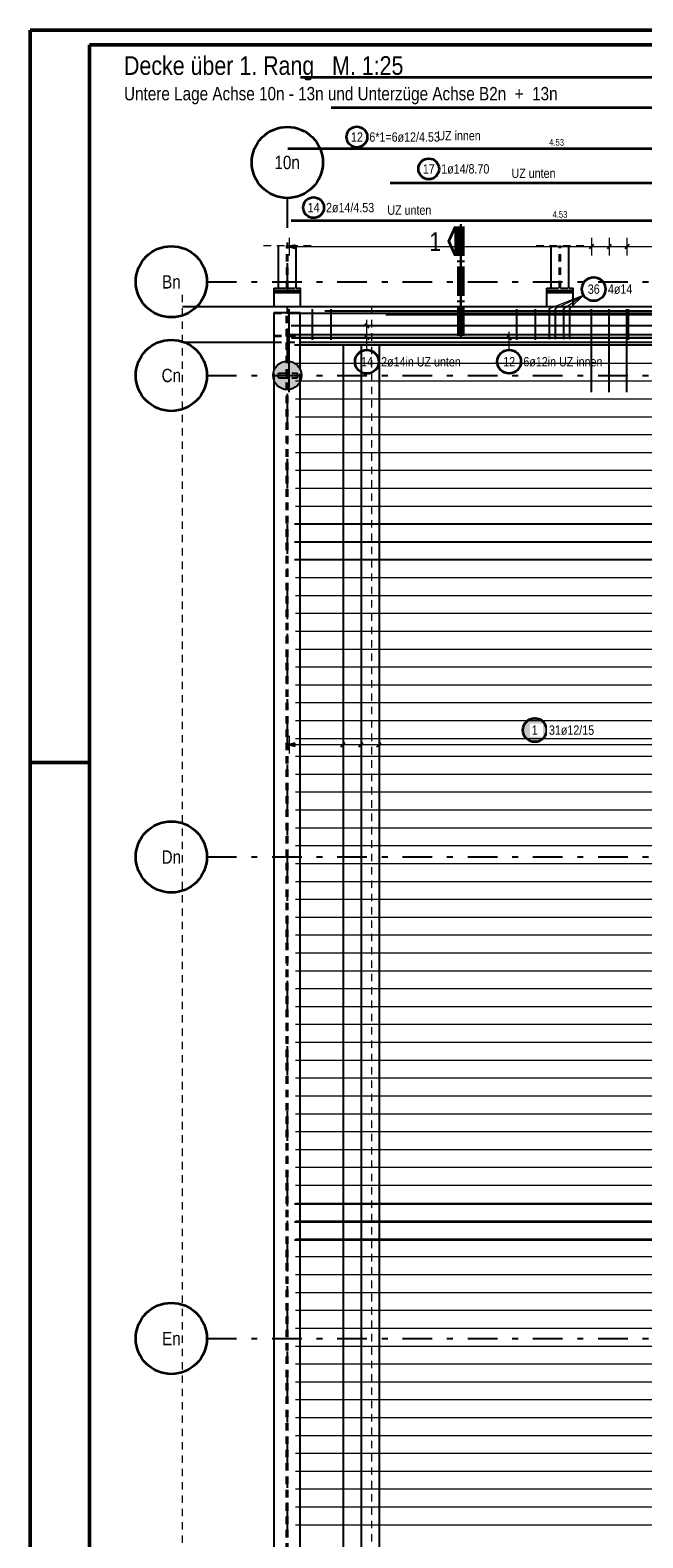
# Model space of a CAD drawing. Header units: millimetres. Extents: x -71 to 66, y -43 to 51.
# Tile 12 of 28: x 0 to 10, y 17 to 42. Entities that reach past the tile are written whole.
import ezdxf
from ezdxf.enums import TextEntityAlignment as Align

# ---------------------------------------------------------------- set-up
doc = ezdxf.new("R2010")
doc.units = ezdxf.units.MM
doc.linetypes.add('DASHDOTX2', pattern=[2, 1, -0.5, 0, -0.5])
doc.linetypes.add('HIDDEN', pattern=[0.375, 0.25, -0.125])
for name, color, linetype, lineweight in [('Achsen', 7, 'Continuous', 20), ('Geschnittene Kanten', 7, 'Continuous', 20), ('nplo Bewehrung', 7, 'Continuous', 20), ('Schraffuren', 7, 'Continuous', 20)]:
    doc.layers.add(name, color=color, linetype=linetype, lineweight=lineweight)
doc.styles.add('Arial Narrow', font='ARIALN.TTF')

msp = doc.modelspace()

# ---------------------------------------------------------------- hatches: boundary and pattern name
at = {"layer": 'Achsen', "lineweight": 25, "true_color": 0xffffff}
msp.add_hatch(color=7, dxfattribs=at).paths.add_polyline_path([(8.73293, 30.246269), (8.732796, 30.253947), (8.732394, 30.261616), (8.731725, 30.269266), (8.730789, 30.276887), (8.729588, 30.284472), (8.728123, 30.29201), (8.726395, 30.299492), (8.724408, 30.30691), (8.722163, 30.314253), (8.719662, 30.321514), (8.716911, 30.328683), (8.71391, 30.335751), (8.710665, 30.342711), (8.707179, 30.349553), (8.703456, 30.356269), (8.699501, 30.362852), (8.695318, 30.369292), (8.690914, 30.375582), (8.686292, 30.381715), (8.68146, 30.387683), (8.676422, 30.393478), (8.671185, 30.399094), (8.665755, 30.404524), (8.660139, 30.409761), (8.654343, 30.414799), (8.648376, 30.419632), (8.642243, 30.424253), (8.635953, 30.428658), (8.629512, 30.43284), (8.62293, 30.436795), (8.616214, 30.440518), (8.609372, 30.444004), (8.602412, 30.447249), (8.595344, 30.45025), (8.588175, 30.453002), (8.580914, 30.455502), (8.57357, 30.457747), (8.566153, 30.459734), (8.558671, 30.461462), (8.551133, 30.462927), (8.543548, 30.464128), (8.535926, 30.465064), (8.528276, 30.465733), (8.520608, 30.466135), (8.51293, 30.466269), (8.505252, 30.466135), (8.497584, 30.465733), (8.489934, 30.465064), (8.482312, 30.464128), (8.474727, 30.462927), (8.467189, 30.461462), (8.459707, 30.459734), (8.45229, 30.457747), (8.444946, 30.455502), (8.437686, 30.453002), (8.430517, 30.45025), (8.423448, 30.447249), (8.416488, 30.444004), (8.409646, 30.440518), (8.40293, 30.436795), (8.396348, 30.43284), (8.389908, 30.428658), (8.383617, 30.424253), (8.377485, 30.419632), (8.371517, 30.414799), (8.365721, 30.409761), (8.360105, 30.404524), (8.354675, 30.399094), (8.349438, 30.393478), (8.3444, 30.387683), (8.339568, 30.381715), (8.334946, 30.375582), (8.330542, 30.369292), (8.326359, 30.362852), (8.322404, 30.356269), (8.318682, 30.349553), (8.315195, 30.342711), (8.31195, 30.335751), (8.30895, 30.328683), (8.306198, 30.321514), (8.303698, 30.314253), (8.301452, 30.30691), (8.299465, 30.299492), (8.297738, 30.29201), (8.296272, 30.284472), (8.295071, 30.276887), (8.294135, 30.269266), (8.293466, 30.261616), (8.293064, 30.253947), (8.29293, 30.246269), (8.293064, 30.238591), (8.293466, 30.230923), (8.294135, 30.223273), (8.295071, 30.215651), (8.296272, 30.208067), (8.297738, 30.200529), (8.299465, 30.193046), (8.301452, 30.185629), (8.303698, 30.178286), (8.306198, 30.171025), (8.30895, 30.163856), (8.31195, 30.156787), (8.315195, 30.149828), (8.318682, 30.142986), (8.322404, 30.136269), (8.326359, 30.129687), (8.330542, 30.123247), (8.334946, 30.116957), (8.339568, 30.110824), (8.3444, 30.104856), (8.349438, 30.099061), (8.354675, 30.093444), (8.360105, 30.088015), (8.365721, 30.082777), (8.371517, 30.07774), (8.377485, 30.072907), (8.383617, 30.068286), (8.389908, 30.063881), (8.396348, 30.059699), (8.40293, 30.055744), (8.409646, 30.052021), (8.416488, 30.048535), (8.423448, 30.045289), (8.430517, 30.042289), (8.437686, 30.039537), (8.444946, 30.037037), (8.45229, 30.034792), (8.459707, 30.032804), (8.467189, 30.031077), (8.474727, 30.029612), (8.482312, 30.02841), (8.489934, 30.027474), (8.497584, 30.026805), (8.505252, 30.026403), (8.51293, 30.026269), (8.520608, 30.026403), (8.528276, 30.026805), (8.535926, 30.027474), (8.543548, 30.02841), (8.551133, 30.029612), (8.558671, 30.031077), (8.566153, 30.032804), (8.57357, 30.034792), (8.580914, 30.037037), (8.588175, 30.039537), (8.595344, 30.042289), (8.602412, 30.045289), (8.609372, 30.048535), (8.616214, 30.052021), (8.62293, 30.055744), (8.629512, 30.059699), (8.635953, 30.063881), (8.642243, 30.068286), (8.648376, 30.072907), (8.654343, 30.07774), (8.660139, 30.082777), (8.665755, 30.088015), (8.671185, 30.093444), (8.676422, 30.099061), (8.68146, 30.104856), (8.686292, 30.110824), (8.690914, 30.116957), (8.695318, 30.123247), (8.699501, 30.129687), (8.703456, 30.136269), (8.707179, 30.142986), (8.710665, 30.149828), (8.71391, 30.156787), (8.716911, 30.163856), (8.719662, 30.171025), (8.722163, 30.178286), (8.724408, 30.185629), (8.726395, 30.193046), (8.728123, 30.200529), (8.729588, 30.208067), (8.730789, 30.215651), (8.731725, 30.223273), (8.732394, 30.230923)])
at = {"layer": 'Schraffuren', "lineweight": 13, "true_color": 0xd7ffd7}
msp.add_hatch(color=254, dxfattribs=at).paths.add_polyline_path([(4.578978, 36.227223), (4.578899, 36.233403), (4.57866, 36.239578), (4.578263, 36.245746), (4.577706, 36.251901), (4.576992, 36.258039), (4.576119, 36.264157), (4.57509, 36.270251), (4.573904, 36.276316), (4.572562, 36.282349), (4.571065, 36.288345), (4.569414, 36.2943), (4.567611, 36.300211), (4.565656, 36.306074), (4.56355, 36.311884), (4.561296, 36.317638), (4.558894, 36.323332), (4.556347, 36.328963), (4.553655, 36.334526), (4.550821, 36.340018), (4.547847, 36.345435), (4.544734, 36.350774), (4.541484, 36.356031), (4.538101, 36.361202), (4.534585, 36.366285), (4.53094, 36.371275), (4.527167, 36.37617), (4.52327, 36.380966), (4.51925, 36.38566), (4.515111, 36.390249), (4.510855, 36.39473), (4.506485, 36.3991), (4.502004, 36.403356), (4.497415, 36.407495), (4.492721, 36.411515), (4.487925, 36.415412), (4.48303, 36.419185), (4.478039, 36.42283), (4.472957, 36.426346), (4.467785, 36.42973), (4.462529, 36.432979), (4.45719, 36.436092), (4.451773, 36.439066), (4.446281, 36.4419), (4.440718, 36.444592), (4.435087, 36.44714), (4.429393, 36.449541), (4.423639, 36.451795), (4.417829, 36.453901), (4.411966, 36.455856), (4.406055, 36.457659), (4.400099, 36.45931), (4.394103, 36.460807), (4.388071, 36.462149), (4.382006, 36.463335), (4.375912, 36.464365), (4.369794, 36.465237), (4.363655, 36.465951), (4.3575, 36.466508), (4.351333, 36.466905), (4.345158, 36.467144), (4.338978, 36.467223), (4.332799, 36.467144), (4.326623, 36.466905), (4.320456, 36.466508), (4.314301, 36.465951), (4.308163, 36.465237), (4.302045, 36.464365), (4.295951, 36.463335), (4.289886, 36.462149), (4.283853, 36.460807), (4.277857, 36.45931), (4.271902, 36.457659), (4.265991, 36.455856), (4.260128, 36.453901), (4.254318, 36.451795), (4.248564, 36.449541), (4.242869, 36.44714), (4.237239, 36.444592), (4.231676, 36.4419), (4.226184, 36.439066), (4.220767, 36.436092), (4.215428, 36.432979), (4.210171, 36.42973), (4.205, 36.426346), (4.199917, 36.42283), (4.194927, 36.419185), (4.190032, 36.415412), (4.185236, 36.411515), (4.180542, 36.407495), (4.175953, 36.403356), (4.171472, 36.3991), (4.167102, 36.39473), (4.162846, 36.390249), (4.158707, 36.38566), (4.154687, 36.380966), (4.15079, 36.37617), (4.147017, 36.371275), (4.143372, 36.366285), (4.139856, 36.361202), (4.136472, 36.356031), (4.133223, 36.350774), (4.13011, 36.345435), (4.127135, 36.340018), (4.124301, 36.334526), (4.12161, 36.328963), (4.119062, 36.323332), (4.116661, 36.317638), (4.114406, 36.311884), (4.112301, 36.306074), (4.110346, 36.300211), (4.108542, 36.2943), (4.106892, 36.288345), (4.105395, 36.282349), (4.104053, 36.276316), (4.102867, 36.270251), (4.101837, 36.264157), (4.100965, 36.258039), (4.10025, 36.251901), (4.099694, 36.245746), (4.099297, 36.239578), (4.099058, 36.233403), (4.098978, 36.227223), (4.099058, 36.221044), (4.099297, 36.214869), (4.099694, 36.208701), (4.10025, 36.202546), (4.100965, 36.196408), (4.101837, 36.19029), (4.102867, 36.184196), (4.104053, 36.178131), (4.105395, 36.172098), (4.106892, 36.166102), (4.108542, 36.160147), (4.110346, 36.154236), (4.112301, 36.148373), (4.114406, 36.142563), (4.116661, 36.136809), (4.119062, 36.131115), (4.12161, 36.125484), (4.124301, 36.119921), (4.127135, 36.114429), (4.13011, 36.109012), (4.133223, 36.103673), (4.136472, 36.098416), (4.139856, 36.093245), (4.143372, 36.088162), (4.147017, 36.083172), (4.15079, 36.078277), (4.154687, 36.073481), (4.158707, 36.068787), (4.162846, 36.064198), (4.167102, 36.059717), (4.171472, 36.055347), (4.175953, 36.051091), (4.180542, 36.046952), (4.185236, 36.042932), (4.190032, 36.039035), (4.194927, 36.035262), (4.199917, 36.031617), (4.205, 36.028101), (4.210171, 36.024717), (4.215428, 36.021468), (4.220767, 36.018355), (4.226184, 36.015381), (4.231676, 36.012547), (4.237239, 36.009855), (4.242869, 36.007307), (4.248564, 36.004906), (4.254318, 36.002651), (4.260128, 36.000546), (4.265991, 35.998591), (4.271902, 35.996787), (4.277857, 35.995137), (4.283853, 35.99364), (4.289886, 35.992298), (4.295951, 35.991112), (4.302045, 35.990082), (4.308163, 35.98921), (4.314301, 35.988495), (4.320456, 35.987939), (4.326623, 35.987542), (4.332799, 35.987303), (4.338978, 35.987223), (4.345158, 35.987303), (4.351333, 35.987542), (4.3575, 35.987939), (4.363655, 35.988495), (4.369794, 35.98921), (4.375912, 35.990082), (4.382006, 35.991112), (4.388071, 35.992298), (4.394103, 35.99364), (4.400099, 35.995137), (4.406055, 35.996787), (4.411966, 35.998591), (4.417829, 36.000546), (4.423639, 36.002651), (4.429393, 36.004906), (4.435087, 36.007307), (4.440718, 36.009855), (4.446281, 36.012547), (4.451773, 36.015381), (4.45719, 36.018355), (4.462529, 36.021468), (4.467785, 36.024717), (4.472957, 36.028101), (4.478039, 36.031617), (4.48303, 36.035262), (4.487925, 36.039035), (4.492721, 36.042932), (4.497415, 36.046952), (4.502004, 36.051091), (4.506485, 36.055347), (4.510855, 36.059717), (4.515111, 36.064198), (4.51925, 36.068787), (4.52327, 36.073481), (4.527167, 36.078277), (4.53094, 36.083172), (4.534585, 36.088162), (4.538101, 36.093245), (4.541484, 36.098416), (4.544734, 36.103673), (4.547847, 36.109012), (4.550821, 36.114429), (4.553655, 36.119921), (4.556347, 36.125484), (4.558894, 36.131115), (4.561296, 36.136809), (4.56355, 36.142563), (4.565656, 36.148373), (4.567611, 36.154236), (4.569414, 36.160147), (4.571065, 36.166102), (4.572562, 36.172098), (4.573904, 36.178131), (4.57509, 36.184196), (4.576119, 36.19029), (4.576992, 36.196408), (4.577706, 36.202546), (4.578263, 36.208701), (4.57866, 36.214869), (4.578899, 36.221044)])

# ---------------------------------------------------------------- linework, layer by layer
at = {"color": 4, "linetype": 'Continuous', "lineweight": 50}
for p, q in [((59.45, 42.05), (0, 42.05)), ((0, 42.05), (0, 0)), ((59.2, 41.8), (1, 41.8)), ((1, 41.8), (1, 0.25))]:
    msp.add_line(p, q, dxfattribs=at)
at = {"color": 2, "linetype": 'Continuous', "lineweight": 35, "ltscale": 0.5}
for p, q in [((4.56128, 41.259751), (22.56128, 41.259751)), ((5.079578, 40.746609), (23.031578, 40.746609)), ((4.350086, 40.05242), (13.410086, 40.05242)), ((6.071317, 39.477262), (23.015317, 39.477262)), ((4.406617, 38.837242), (13.466617, 38.837242))]:
    msp.add_line(p, q, dxfattribs=at)
at = {"color": 2, "linetype": 'Continuous', "lineweight": 35}
for p, q in [((7.064448, 38.489759), (7.176948, 38.73725)), ((7.176948, 38.73725), (7.176948, 38.242255)), ((7.176948, 38.242255), (7.064448, 38.489759))]:
    msp.add_line(p, q, dxfattribs=at)
at = {"color": 1, "linetype": 'Continuous', "lineweight": 70}
for p, q in [((7.251948, 38.242255), (7.251948, 38.73725)), ((7.251948, 38.73725), (7.281953, 38.73725)), ((7.281953, 38.73725), (7.281953, 38.242255)), ((7.281953, 38.242255), (7.251948, 38.242255)), ((7.251948, 38.13725), (7.251948, 38.167256)), ((7.251948, 38.167256), (7.281953, 38.167256)), ((7.281953, 38.167256), (7.281953, 38.13725)), ((7.281953, 38.13725), (7.251948, 38.13725)), ((7.251948, 37.567254), (7.251948, 38.062249)), ((7.251948, 38.062249), (7.281953, 38.062249)), ((7.281953, 38.062249), (7.281953, 37.567254)), ((7.281953, 37.567254), (7.251948, 37.567254)), ((7.251948, 37.462251), (7.251948, 37.492255)), ((7.251948, 37.492255), (7.281953, 37.492255)), ((7.281953, 37.462251), (7.251948, 37.462251)), ((7.251948, 36.892255), (7.251948, 37.38725)), ((7.251948, 37.38725), (7.281953, 37.38725)), ((7.281953, 37.492255), (7.281953, 37.462251)), ((7.281953, 37.38725), (7.281953, 36.892255)), ((7.281953, 36.892255), (7.251948, 36.892255))]:
    msp.add_line(p, q, dxfattribs=at)
at = {"color": 5, "linetype": 'HIDDEN', "lineweight": 18, "ltscale": 0.5}
for p, q in [((3.938994, 38.420087), (4.738994, 38.420087)), ((8.538794, 38.420087), (9.338794, 38.420087)), ((2.569565, 1.912878), (2.569565, 37.637223))]:
    msp.add_line(p, q, dxfattribs=at)
at = {"color": 3, "linetype": 'Continuous', "lineweight": 25}
for p, q in [((4.188994, 37.69723), (4.188994, 38.420087)), ((4.488994, 37.69723), (4.488994, 38.420087)), ((8.788794, 37.69723), (8.788794, 38.420087)), ((9.088794, 37.69723), (9.088794, 38.420087)), ((4.11893, 37.65723), (4.11893, 37.69723)), ((4.11893, 37.627223), (4.11893, 37.65723)), ((4.118994, 37.69723), (4.188994, 37.69723)), ((4.118994, 37.65723), (4.558994, 37.65723)), ((4.488994, 37.69723), (4.558994, 37.69723)), ((4.558893, 37.65723), (4.558893, 37.69723)), ((4.558893, 37.627223), (4.558893, 37.65723)), ((8.71873, 37.65723), (8.71873, 37.69723)), ((8.71873, 37.627223), (8.71873, 37.65723)), ((8.718794, 37.69723), (8.788794, 37.69723)), ((8.718794, 37.65723), (9.158794, 37.65723)), ((9.088794, 37.69723), (9.158794, 37.69723)), ((9.158693, 37.65723), (9.158693, 37.69723)), ((9.158693, 37.627223), (9.158693, 37.65723)), ((2.569565, 37.38723), (23.079578, 37.38723)), ((4.11893, 37.62723), (4.558893, 37.62723)), ((4.11893, 37.387223), (4.11893, 37.627223)), ((4.558893, 37.387223), (4.558893, 37.627223)), ((8.71873, 37.62723), (9.158693, 37.62723)), ((8.71873, 37.387223), (8.71873, 37.627223)), ((9.158693, 37.387223), (9.158693, 37.627223)), ((4.118086, 36.320636), (4.118086, 37.287223)), ((4.118086, 37.287223), (4.558086, 37.287223)), ((4.558086, 36.323976), (4.558086, 37.287223)), ((2.569565, 36.78723), (4.118086, 36.78723)), ((4.558086, 36.78723), (13.318086, 36.78723)), ((4.118086, 15.057271), (4.118086, 36.133811)), ((4.558086, 15.057271), (4.558086, 36.130471))]:
    msp.add_line(p, q, dxfattribs=at)
at = {"color": 3, "linetype": 'HIDDEN', "lineweight": 25, "ltscale": 0.5}
for p, q in [((4.331894, 37.69723), (4.331894, 38.420087)), ((4.346094, 37.69723), (4.346094, 38.420087)), ((8.931694, 37.69723), (8.931694, 38.420087)), ((8.945894, 37.69723), (8.945894, 38.420087)), ((4.188994, 37.69723), (4.331894, 37.69723)), ((4.346094, 37.69723), (4.488994, 37.69723)), ((8.788794, 37.69723), (8.931694, 37.69723)), ((8.945894, 37.69723), (9.088794, 37.69723)), ((4.118086, 37.274557), (4.326086, 37.274557)), ((4.326086, 15.057271), (4.326086, 37.274557)), ((4.350086, 15.057271), (4.350086, 37.274557)), ((4.350086, 37.274557), (4.558086, 37.274557)), ((4.118086, 36.899897), (4.326086, 36.899897)), ((4.118086, 36.88723), (4.558086, 36.88723)), ((4.350086, 36.899897), (4.558086, 36.899897)), ((4.118086, 36.78723), (4.558086, 36.78723)), ((4.118086, 36.133811), (4.118086, 36.320636)), ((4.191855, 36.187223), (4.191855, 36.267223)), ((4.191855, 36.267223), (4.511855, 36.267223)), ((4.191855, 36.187223), (4.511855, 36.187223)), ((4.511855, 36.187223), (4.511855, 36.267223)), ((4.558086, 36.130471), (4.558086, 36.323976))]:
    msp.add_line(p, q, dxfattribs=at)
at = {"color": 9, "linetype": 'HIDDEN', "lineweight": 0, "ltscale": 0.5}
msp.add_line((5.758877, 37.387223), (5.758877, 10.967223), dxfattribs=at)
at = {"color": 5, "linetype": 'Continuous', "lineweight": 18, "ltscale": 0.5}
for p, q in [((8.763488, 37.357784), (9.335432, 37.581412)), ((8.863488, 37.357784), (9.335432, 37.581412)), ((9.003488, 37.357784), (9.335432, 37.581412)), ((9.103488, 37.357784), (9.335432, 37.581412)), ((5.681, 36.766156), (5.681, 37.166604)), ((5.531, 37.066604), (5.831, 37.066604)), ((8.080961, 36.76261), (8.080961, 36.96261)), ((5.531, 36.866156), (5.831, 36.866156)), ((5.681, 36.657835), (5.681, 36.766156)), ((7.930961, 36.86261), (8.230961, 36.86261)), ((8.080961, 36.658821), (8.080961, 36.76261))]:
    msp.add_line(p, q, dxfattribs=at)
at = {"color": 3, "linetype": 'Continuous', "lineweight": 25, "ltscale": 0.5}
for p, q in [((4.365894, 37.277293), (22.965894, 37.277293)), ((5.999578, 37.254557), (22.943578, 37.254557)), ((8.763488, 36.83779), (8.763488, 37.357784)), ((8.863488, 36.83779), (8.863488, 37.357784)), ((9.003488, 36.83779), (9.003488, 37.357784)), ((9.103488, 36.83779), (9.103488, 37.357784)), ((4.365894, 36.919418), (22.965894, 36.919418)), ((4.40653, 37.066604), (13.46653, 37.066604)), ((5.645644, 37.101959), (5.716355, 37.031249)), ((5.645644, 36.901511), (5.716355, 36.8308)), ((8.045606, 36.897965), (8.116316, 36.827254)), ((4.40653, 36.866156), (13.46653, 36.866156)), ((4.415565, 36.86261), (13.475565, 36.86261))]:
    msp.add_line(p, q, dxfattribs=at)
at = {"color": 4, "linetype": 'Continuous', "lineweight": 50, "ltscale": 0.2}
msp.add_line((0, 29.7), (1, 29.7), dxfattribs=at)
at = {"color": 2, "linetype": 'Continuous', "lineweight": 35, "ltscale": 0.5}
for centre, radius in [((5.512746, 40.248235), 0.175), ((6.724632, 39.71087), 0.175), ((4.781632, 39.057669), 0.175), ((9.50776, 37.682917), 0.2), ((5.681, 36.457835), 0.2), ((8.080961, 36.458821), 0.2)]:
    msp.add_circle(centre, radius, dxfattribs=at)
at = {"color": 9, "linetype": 'Continuous', "lineweight": 0}
msp.add_circle((4.558086, 36.787306), 0.00222, dxfattribs=at)
at = {"layer": 'Achsen', "color": 3, "linetype": 'DASHDOTX2', "lineweight": 25, "ltscale": 0.5}
for p, q in [((4.338877, 39.218719), (4.338877, 0.350144)), ((2.982273, 37.807023), (25.31754, 37.807023)), ((2.982273, 36.227023), (25.31754, 36.227023)), ((2.982273, 28.107023), (25.31754, 28.107023)), ((2.982273, 19.987023), (25.31754, 19.987023))]:
    msp.add_line(p, q, dxfattribs=at)
at = {"layer": 'Achsen', "color": 5, "linetype": 'Continuous', "lineweight": 18, "ltscale": 0.5}
for p, q in [((4.368893, 38.55), (4.368893, 38.25)), ((4.368893, 38.4), (22.969566, 38.4)), ((9.469077, 38.55), (9.469077, 38.25)), ((9.769088, 38.55), (9.769088, 38.25)), ((10.069099, 38.55), (10.069099, 38.25)), ((4.370092, 30.15), (4.370092, 29.85)), ((5.27984, 29.85), (5.27984, 30.15)), ((5.58309, 29.85), (5.58309, 30.15)), ((5.88634, 29.85), (5.88634, 30.15)), ((13.467578, 30), (4.370092, 30))]:
    msp.add_line(p, q, dxfattribs=at)
at = {"layer": 'Achsen', "color": 3, "linetype": 'Continuous', "lineweight": 25, "ltscale": 0.5}
for p, q in [((4.468893, 38.426795), (4.368893, 38.4)), ((4.368893, 38.4), (4.468893, 38.373205)), ((9.504433, 38.435355), (9.433722, 38.364645)), ((9.804444, 38.435355), (9.733733, 38.364645)), ((10.104455, 38.435355), (10.033744, 38.364645)), ((4.368893, 35.947223), (4.368893, 37.347223)), ((4.766297, 36.82723), (4.766297, 37.347223)), ((5.0797, 36.82723), (5.0797, 37.347223)), ((8.213737, 36.82723), (8.213737, 37.347223)), ((8.527141, 36.82723), (8.527141, 37.347223)), ((9.469078, 35.947225), (9.469077, 37.347225)), ((9.769088, 35.947225), (9.769088, 37.347225)), ((10.069099, 35.947225), (10.069099, 37.347225)), ((10.094159, 36.82723), (10.094159, 37.347223)), ((22.459578, 36.737209), (4.459578, 36.737292)), ((5.27984, 36.747306), (5.27984, 13.547306)), ((5.58309, 36.747306), (5.58309, 13.547306)), ((5.88634, 36.747306), (5.88634, 13.547306)), ((22.459578, 33.719151), (4.459578, 33.719233)), ((22.459578, 33.417345), (4.459578, 33.417428)), ((22.459578, 33.115539), (4.459578, 33.115622)), ((4.470092, 30.026795), (4.370092, 30)), ((5.244485, 29.964645), (5.315196, 30.035355)), ((5.547735, 29.964645), (5.618445, 30.035355)), ((5.850984, 29.964645), (5.921695, 30.035355)), ((4.370092, 30), (4.470092, 29.973205)), ((22.459578, 22.250529), (4.459578, 22.250611)), ((22.459578, 21.948723), (4.459578, 21.948806)), ((22.459578, 21.646917), (4.459578, 21.647))]:
    msp.add_line(p, q, dxfattribs=at)
at = {"layer": 'Achsen', "color": 2, "linetype": 'Continuous', "lineweight": 35}
for centre in [(4.338877, 39.818719), (2.382273, 37.807023), (2.382273, 36.227023), (2.382273, 28.107023), (2.382273, 19.987023)]:
    msp.add_circle(centre, 0.6, dxfattribs=at)
at = {"layer": 'Achsen', "color": 9, "linetype": 'Continuous', "lineweight": 0}
msp.add_circle((7.907097, 36.787223), 0.00222, dxfattribs=at)
at = {"layer": 'Achsen', "color": 2, "linetype": 'Continuous', "lineweight": 35, "ltscale": 0.5}
msp.add_circle((8.51293, 30.246269), 0.2, dxfattribs=at)
at = {"layer": 'Geschnittene Kanten', "color": 3, "linetype": 'Continuous', "lineweight": 25}
msp.add_circle((4.338978, 36.227223), 0.24, dxfattribs=at)
at = {"layer": 'nplo Bewehrung', "color": 9, "linetype": 'Continuous', "lineweight": 0, "ltscale": 0.5}
for p, q in [((4.479578, 36.737223), (22.479578, 36.737223)), ((4.479578, 36.435835), (22.479578, 36.435835)), ((4.479578, 36.134447), (22.479578, 36.134447)), ((4.479578, 35.833059), (22.479578, 35.833059)), ((4.479578, 35.531671), (22.479578, 35.531671)), ((4.479578, 35.230283), (22.479578, 35.230283)), ((4.479578, 34.928895), (22.479578, 34.928895)), ((4.479578, 34.627507), (22.479578, 34.627507)), ((4.479578, 34.326119), (22.479578, 34.326119)), ((4.479578, 34.024731), (22.479578, 34.024731)), ((4.479578, 33.723343), (22.479578, 33.723343)), ((4.479578, 33.421955), (22.479578, 33.421955)), ((4.479578, 33.120567), (22.479578, 33.120567)), ((4.479578, 32.819179), (22.479578, 32.819179)), ((4.479578, 32.517791), (22.479578, 32.517791)), ((4.479578, 32.216403), (22.479578, 32.216403)), ((4.479578, 31.915015), (22.479578, 31.915015)), ((4.479578, 31.613627), (22.479578, 31.613627)), ((4.479578, 31.312239), (22.479578, 31.312239)), ((4.479578, 31.010851), (22.479578, 31.010851)), ((4.479578, 30.709463), (22.479578, 30.709463)), ((4.479578, 29.805299), (22.479578, 29.805299)), ((4.479578, 29.503911), (22.479578, 29.503911)), ((4.479578, 29.202523), (22.479578, 29.202523)), ((4.479578, 28.901135), (22.479578, 28.901135)), ((4.479578, 28.599747), (22.479578, 28.599747)), ((4.479578, 28.298359), (22.479578, 28.298359)), ((4.479578, 27.996971), (22.479578, 27.996971)), ((4.479578, 27.695583), (22.479578, 27.695583)), ((4.479578, 27.394195), (22.479578, 27.394195)), ((4.479578, 27.092807), (22.479578, 27.092807)), ((4.479578, 26.791419), (22.479578, 26.791419)), ((4.479578, 26.490031), (22.479578, 26.490031)), ((4.479578, 26.188642), (22.479578, 26.188642)), ((4.479578, 25.887254), (22.479578, 25.887254)), ((4.479578, 25.585866), (22.479578, 25.585866)), ((4.479578, 25.284478), (22.479578, 25.284478)), ((4.479578, 24.98309), (22.479578, 24.98309)), ((4.479578, 24.681702), (22.479578, 24.681702)), ((4.479578, 24.380314), (22.479578, 24.380314)), ((4.479578, 24.078926), (22.479578, 24.078926)), ((4.479578, 23.777538), (22.479578, 23.777538)), ((4.479578, 23.47615), (22.479578, 23.47615)), ((4.479578, 23.174762), (22.479578, 23.174762)), ((4.479578, 22.873374), (22.479578, 22.873374)), ((4.479578, 22.571986), (22.479578, 22.571986)), ((4.479578, 22.270598), (22.479578, 22.270598)), ((4.479578, 21.96921), (22.479578, 21.96921)), ((4.479578, 21.667822), (22.479578, 21.667822)), ((4.479578, 21.366434), (22.479578, 21.366434)), ((4.479578, 21.065046), (22.479578, 21.065046)), ((4.479578, 20.763658), (22.479578, 20.763658)), ((4.479578, 20.46227), (22.479578, 20.46227)), ((4.479578, 20.160882), (22.479578, 20.160882)), ((4.479578, 19.859494), (22.479578, 19.859494)), ((4.479578, 19.558106), (22.479578, 19.558106)), ((4.479578, 19.256718), (22.479578, 19.256718)), ((4.479578, 18.95533), (22.479578, 18.95533)), ((4.479578, 18.653942), (22.479578, 18.653942)), ((4.479578, 18.352554), (22.479578, 18.352554)), ((4.479578, 18.051166), (22.479578, 18.051166)), ((4.479578, 17.749778), (22.479578, 17.749778)), ((4.479578, 17.44839), (22.479578, 17.44839)), ((4.479578, 17.147002), (22.479578, 17.147002)), ((4.479578, 16.845614), (22.479578, 16.845614))]:
    msp.add_line(p, q, dxfattribs=at)
at = {"layer": 'Schraffuren', "color": 3, "linetype": 'Continuous', "lineweight": 25, "ltscale": 0.5}
msp.add_line((4.972699, 37.31723), (22.924699, 37.31723), dxfattribs=at)

# ---------------------------------------------------------------- texts
at = {"color": 1, "lineweight": 70, "style": 'Arial Narrow'}
for s, p in [('Decke über 1. Rang   M. 1:25', (1.583829, 41.296015)), ('1', (6.733247, 38.327321))]:
    msp.add_text(s, height=0.315, dxfattribs=at).set_placement(p)
at = {"color": 4, "lineweight": 50, "style": 'Arial Narrow'}
msp.add_text('Untere Lage Achse 10n - 13n und Unterzüge Achse B2n  +  13n', height=0.225, dxfattribs=at).set_placement((1.583829, 40.866725))
at = {"color": 9, "lineweight": 0, "style": 'Arial Narrow'}
for s, p in [('UZ innen', (6.86991, 40.192359)), ('UZ unten', (8.121444, 39.55849)), ('UZ unten', (6.026226, 38.936274))]:
    msp.add_text(s, height=0.1575, dxfattribs=at).set_placement(p)
at = {"color": 2, "lineweight": 35, "char_height": 0.1575, "attachment_point": 1, "line_spacing_factor": 0.9, "style": 'Arial Narrow'}
for s, insert in [('12', (5.413521, 40.326985)), ('6*1=6ø12/4.53', (5.722746, 40.326985)), ('17', (6.625407, 39.78962)), ('1ø14/8.70', (6.934632, 39.78962)), ('14', (4.682407, 39.136419)), ('2ø14/4.53', (4.991632, 39.136419)), ('36', (9.408535, 37.761667)), ('4ø14', (9.74776, 37.761667)), ('14', (5.581775, 36.536585)), ('2ø14in UZ unten', (5.921, 36.536585)), ('12', (7.981736, 36.537571)), ('6ø12in UZ innen', (8.320961, 36.537571))]:
    msp.add_mtext(s, dxfattribs=dict(at, insert=insert))
at = {"color": 3, "lineweight": 25, "char_height": 0.1125, "attachment_point": 1, "line_spacing_factor": 0.9, "style": 'Arial Narrow'}
for insert in [(8.756336, 40.21492), (8.812867, 38.999742)]:
    msp.add_mtext('4.53', dxfattribs=dict(at, insert=insert))
at = {"layer": 'Achsen', "color": 4, "lineweight": 50, "style": 'Arial Narrow'}
for s, p in [('10n', (4.335677, 39.818719)), ('Bn', (2.382273, 37.805368)), ('Cn', (2.382273, 36.227023)), ('Dn', (2.382273, 28.105368)), ('En', (2.382273, 19.985368))]:
    msp.add_text(s, height=0.225, dxfattribs=at).set_placement(p, align=Align.MIDDLE_CENTER)

# ---------------------------------------------------------------- next in the draw order: texts
at = {"layer": 'Achsen', "color": 2, "lineweight": 35, "char_height": 0.1575, "attachment_point": 1, "line_spacing_factor": 0.9, "style": 'Arial Narrow', "bg_fill": 3, "box_fill_scale": 1.2, "bg_fill_color": 256, "bg_fill_true_color": 13158600, "bg_fill_transparency": 0}
for s, insert in [('1', (8.463318, 30.325019)), ('31ø12/15', (8.75293, 30.325019))]:
    msp.add_mtext(s, dxfattribs=dict(at, insert=insert))

# ---------------------------------------------------------------- next in the draw order: linework, layer by layer
at = {"layer": 'nplo Bewehrung', "color": 9, "linetype": 'Continuous', "lineweight": 0, "ltscale": 0.5}
for p, q in [((4.479578, 30.408075), (22.479578, 30.408075)), ((4.479578, 30.106687), (22.479578, 30.106687))]:
    msp.add_line(p, q, dxfattribs=at)

doc.saveas('drawing.dxf')
